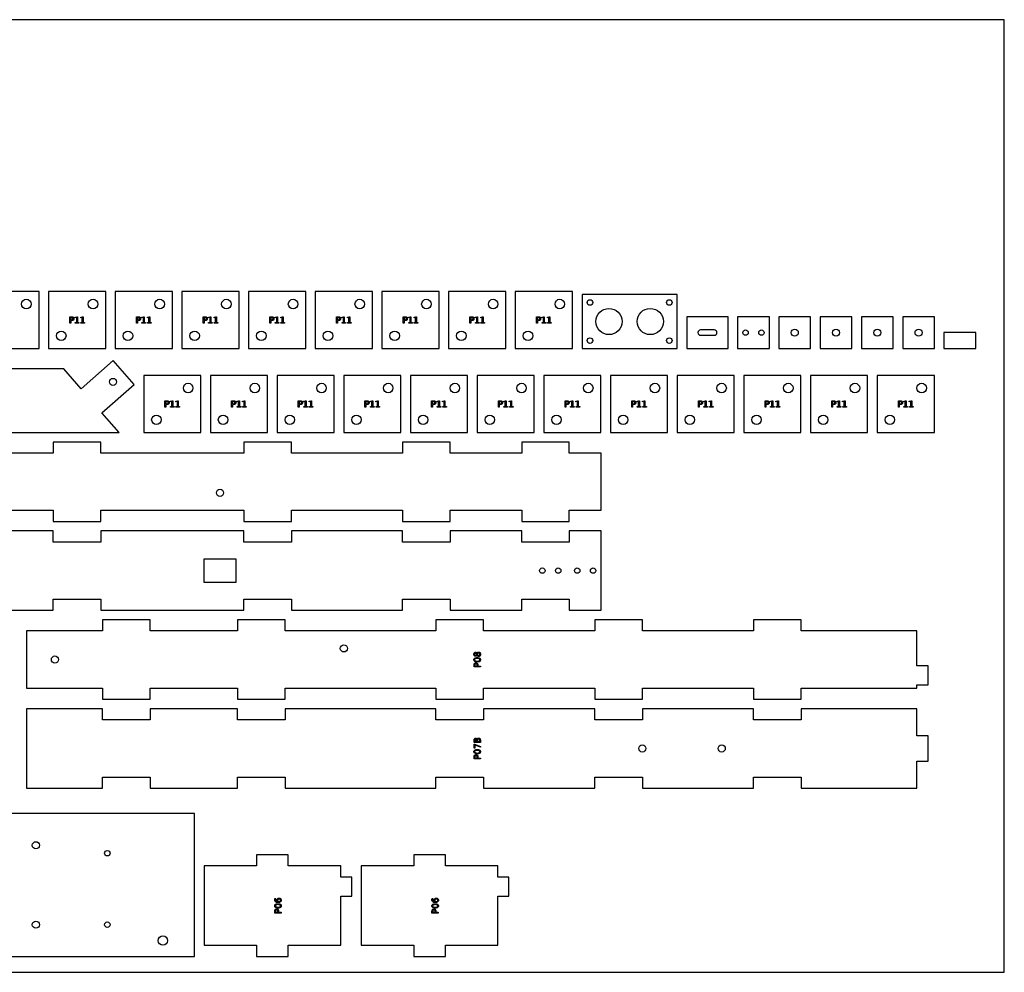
# Model space of a CAD drawing. Header units: millimetres. Extents: x 0 to 1200, y 0 to 600.
# Tile 3 of 3: x 580 to 1200, y 0 to 600. Entities that reach past the tile are written whole.
import ezdxf

# ---------------------------------------------------------------- set-up
doc = ezdxf.new("R2010")
doc.units = ezdxf.units.MM
for name, color, linetype in [('CUT', 1, 'Continuous'), ('LABELS', 3, 'Continuous'), ('SHEET', 8, 'Continuous')]:
    doc.layers.add(name, color=color, linetype=linetype)

msp = doc.modelspace()

# ---------------------------------------------------------------- linework, layer by layer
at = {"layer": 'CUT'}
for points in [[(556, 392.9), (592, 392.9), (592, 428.9), (556, 428.9)], [(598, 392.9), (634, 392.9), (634, 428.9), (598, 428.9)], [(640, 392.9), (676, 392.9), (676, 428.9), (640, 428.9)], [(682, 392.9), (718, 392.9), (718, 428.9), (682, 428.9)], [(724, 392.9), (760, 392.9), (760, 428.9), (724, 428.9)], [(766, 392.9), (802, 392.9), (802, 428.9), (766, 428.9)], [(808, 392.9), (844, 392.9), (844, 428.9), (808, 428.9)], [(850, 392.9), (886, 392.9), (886, 428.9), (850, 428.9)], [(892, 392.9), (928, 392.9), (928, 428.9), (892, 428.9)], [(934, 392.9), (994, 392.9), (994, 426.9), (934, 426.9)], [(1026, 392.9), (1026, 412.9), (1000, 412.9), (1000, 392.9)], [(1032, 392.9), (1052, 392.9), (1052, 412.9), (1032, 412.9)], [(1058, 392.9), (1078, 392.9), (1078, 412.9), (1058, 412.9)], [(1084, 392.9), (1104, 392.9), (1104, 412.9), (1084, 412.9)], [(1110, 392.9), (1130, 392.9), (1130, 412.9), (1110, 412.9)], [(1136, 392.9), (1156, 392.9), (1156, 412.9), (1136, 412.9)], [(1162, 392.9), (1182, 392.9), (1182, 402.9), (1162, 402.9)], [(336.41, 340), (642.52, 340), (631.61, 352.47), (651.93, 370.25), (638.76, 385.31), (618.44, 367.53), (607.52, 380), (382.13, 380), (366.79, 366.59), (349.02, 386.9), (333.96, 373.73), (351.74, 353.41)], [(657.93, 340), (693.93, 340), (693.93, 376), (657.93, 376)], [(699.93, 340), (735.93, 340), (735.93, 376), (699.93, 376)], [(741.93, 340), (777.93, 340), (777.93, 376), (741.93, 376)], [(783.93, 340), (819.93, 340), (819.93, 376), (783.93, 376)], [(825.93, 340), (861.93, 340), (861.93, 376), (825.93, 376)], [(867.93, 340), (903.93, 340), (903.93, 376), (867.93, 376)], [(909.93, 340), (945.93, 340), (945.93, 376), (909.93, 376)], [(951.93, 340), (987.93, 340), (987.93, 376), (951.93, 376)], [(993.93, 340), (1029.93, 340), (1029.93, 376), (993.93, 376)], [(1035.93, 340), (1071.93, 340), (1071.93, 376), (1035.93, 376)], [(1077.93, 340), (1113.93, 340), (1113.93, 376), (1077.93, 376)], [(1119.93, 340), (1155.93, 340), (1155.93, 376), (1119.93, 376)], [(695.8, 245.8), (716.2, 245.8), (716.2, 260.2), (695.8, 260.2)], [(1145, 179), (1145, 181), (1152, 181), (1152, 193), (1145, 193), (1145, 215), (1072, 215), (1072, 222), (1042, 222), (1042, 215), (972, 215), (972, 222), (942, 222), (942, 215), (872, 215), (872, 222), (842, 222), (842, 215), (747, 215), (747, 222), (717, 222), (717, 215), (662, 215), (662, 222), (632, 222), (632, 215), (584, 215), (584, 179), (632, 179), (632, 172), (662, 172), (662, 179), (717, 179), (717, 172), (747, 172), (747, 179), (842, 179), (842, 172), (872, 172), (872, 179), (942, 179), (942, 172), (972, 172), (972, 179), (1042, 179), (1042, 172), (1072, 172), (1072, 179)], [(1145, 116), (1145, 133), (1152, 133), (1152, 149), (1145, 149), (1145, 166), (1072, 166), (1072, 159), (1042, 159), (1042, 166), (972, 166), (972, 159), (942, 159), (942, 166), (872, 166), (872, 159), (842, 159), (842, 166), (747, 166), (747, 159), (717, 159), (717, 166), (662, 166), (662, 159), (632, 159), (632, 166), (584, 166), (584, 116), (632, 116), (632, 123), (662, 123), (662, 116), (717, 116), (717, 123), (747, 123), (747, 116), (842, 116), (842, 123), (872, 123), (872, 116), (942, 116), (942, 123), (972, 123), (972, 116), (1042, 116), (1042, 123), (1072, 123), (1072, 116)], [(490, 10), (690, 10), (690, 100), (490, 100)], [(782, 17), (782, 48), (789, 48), (789, 60), (782, 60), (782, 67), (749, 67), (749, 74), (729, 74), (729, 67), (696, 67), (696, 17), (729, 17), (729, 10), (749, 10), (749, 17)], [(881, 17), (881, 48), (888, 48), (888, 60), (881, 60), (881, 67), (848, 67), (848, 74), (828, 74), (828, 67), (795, 67), (795, 17), (828, 17), (828, 10), (848, 10), (848, 17)]]:
    msp.add_lwpolyline(points, close=True, dxfattribs=at)
msp.add_lwpolyline([(1017.3, 401.2, 1), (1017.3, 404.6), (1008.7, 404.6, 1), (1008.7, 401.2)], format="xyb", close=True, dxfattribs=at)
for points in [[(541, 291), (601, 291), (601, 284), (631, 284), (631, 291), (721, 291), (721, 284), (751, 284), (751, 291), (821, 291), (821, 284), (851, 284), (851, 291), (896, 291), (896, 284), (926, 284), (926, 291), (946, 291), (946, 327), (926, 327), (926, 334), (896, 334), (896, 327), (851, 327), (851, 334), (821, 334), (821, 327), (751, 327), (751, 334), (721, 334), (721, 327), (631, 327), (631, 334), (601, 334), (601, 327), (541, 327)], [(541, 228), (601, 228), (601, 235), (631, 235), (631, 228), (721, 228), (721, 235), (751, 235), (751, 228), (821, 228), (821, 235), (851, 235), (851, 228), (896, 228), (896, 235), (926, 235), (926, 228), (946, 228), (946, 278), (926, 278), (926, 271), (896, 271), (896, 278), (851, 278), (851, 271), (821, 271), (821, 278), (751, 278), (751, 271), (721, 271), (721, 278), (631, 278), (631, 271), (601, 271), (601, 278), (541, 278)]]:
    msp.add_lwpolyline(points, dxfattribs=at)
for centre, radius in [((584, 420.9), 3), ((626, 420.9), 3), ((668, 420.9), 3), ((710, 420.9), 3), ((752, 420.9), 3), ((794, 420.9), 3), ((836, 420.9), 3), ((878, 420.9), 3), ((920, 420.9), 3), ((939, 421.9), 1.75), ((989, 421.9), 1.75), ((951, 409.9), 8.25), ((977, 409.9), 8.25), ((606, 400.9), 3), ((648, 400.9), 3), ((690, 400.9), 3), ((732, 400.9), 3), ((774, 400.9), 3), ((816, 400.9), 3), ((858, 400.9), 3), ((900, 400.9), 3), ((1037, 402.9), 1.7), ((1047, 402.9), 1.7), ((1068, 402.9), 2.25), ((1094, 402.9), 2.25), ((1120, 402.9), 2.25), ((1146, 402.9), 2.25), ((939, 397.9), 1.75), ((989, 397.9), 1.75), ((638.57, 371.85), 2.25), ((685.93, 368), 3), ((727.93, 368), 3), ((769.93, 368), 3), ((811.93, 368), 3), ((853.93, 368), 3), ((895.93, 368), 3), ((937.93, 368), 3), ((979.93, 368), 3), ((1021.93, 368), 3), ((1063.93, 368), 3), ((1105.93, 368), 3), ((1147.93, 368), 3), ((665.93, 348), 3), ((707.93, 348), 3), ((749.93, 348), 3), ((791.93, 348), 3), ((833.93, 348), 3), ((875.93, 348), 3), ((917.93, 348), 3), ((959.93, 348), 3), ((1001.93, 348), 3), ((1043.93, 348), 3), ((1085.93, 348), 3), ((1127.93, 348), 3), ((706, 302), 2.25), ((909, 253), 1.7), ((919, 253), 1.7), ((931, 253), 1.7), ((941, 253), 1.7), ((784, 204), 2.25), ((602, 197), 2.25), ((972, 141), 2.25), ((1022, 141), 2.25), ((590, 80), 2.25), ((635, 75), 1.7), ((590, 30), 2.25), ((635, 30), 1.7), ((670, 20), 3)]:
    msp.add_circle(centre, radius, dxfattribs=at)
at = {"layer": 'LABELS'}
for points in [[(611.38, 412.9), (612.6, 412.9), (612.91, 412.89), (613.19, 412.83), (613.42, 412.73), (613.62, 412.6), (613.77, 412.43), (613.87, 412.23), (613.94, 411.99), (613.96, 411.71), (613.94, 411.43), (613.87, 411.19), (613.77, 410.98), (613.62, 410.81), (613.42, 410.68), (613.19, 410.59), (612.91, 410.53), (612.6, 410.51), (611.92, 410.51), (611.92, 408.9), (611.38, 408.9), (611.38, 412.9)], [(611.92, 412.46), (611.92, 410.96), (612.6, 410.96), (612.78, 410.97), (612.93, 411.01), (613.07, 411.07), (613.18, 411.15), (613.27, 411.26), (613.34, 411.39), (613.38, 411.54), (613.39, 411.71), (613.38, 411.88), (613.34, 412.03), (613.27, 412.16), (613.18, 412.26), (613.07, 412.35), (612.93, 412.41), (612.78, 412.45), (612.6, 412.46), (611.92, 412.46)], [(614.83, 409.36), (615.71, 409.36), (615.71, 412.41), (614.75, 412.22), (614.75, 412.71), (615.71, 412.9), (616.25, 412.9), (616.25, 409.36), (617.13, 409.36), (617.13, 408.9), (614.83, 408.9), (614.83, 409.36)], [(618.32, 409.36), (619.2, 409.36), (619.2, 412.41), (618.24, 412.22), (618.24, 412.71), (619.2, 412.9), (619.74, 412.9), (619.74, 409.36), (620.62, 409.36), (620.62, 408.9), (618.32, 408.9), (618.32, 409.36)], [(653.38, 412.9), (654.6, 412.9), (654.91, 412.89), (655.19, 412.83), (655.42, 412.73), (655.62, 412.6), (655.77, 412.43), (655.87, 412.23), (655.94, 411.99), (655.96, 411.71), (655.94, 411.43), (655.87, 411.19), (655.77, 410.98), (655.62, 410.81), (655.42, 410.68), (655.19, 410.59), (654.91, 410.53), (654.6, 410.51), (653.92, 410.51), (653.92, 408.9), (653.38, 408.9), (653.38, 412.9)], [(653.92, 412.46), (653.92, 410.96), (654.6, 410.96), (654.78, 410.97), (654.93, 411.01), (655.07, 411.07), (655.18, 411.15), (655.27, 411.26), (655.34, 411.39), (655.38, 411.54), (655.39, 411.71), (655.38, 411.88), (655.34, 412.03), (655.27, 412.16), (655.18, 412.26), (655.07, 412.35), (654.93, 412.41), (654.78, 412.45), (654.6, 412.46), (653.92, 412.46)], [(656.83, 409.36), (657.71, 409.36), (657.71, 412.41), (656.75, 412.22), (656.75, 412.71), (657.71, 412.9), (658.25, 412.9), (658.25, 409.36), (659.13, 409.36), (659.13, 408.9), (656.83, 408.9), (656.83, 409.36)], [(660.32, 409.36), (661.2, 409.36), (661.2, 412.41), (660.24, 412.22), (660.24, 412.71), (661.2, 412.9), (661.74, 412.9), (661.74, 409.36), (662.62, 409.36), (662.62, 408.9), (660.32, 408.9), (660.32, 409.36)], [(695.38, 412.9), (696.6, 412.9), (696.91, 412.89), (697.19, 412.83), (697.42, 412.73), (697.62, 412.6), (697.77, 412.43), (697.87, 412.23), (697.94, 411.99), (697.96, 411.71), (697.94, 411.43), (697.87, 411.19), (697.77, 410.98), (697.62, 410.81), (697.42, 410.68), (697.19, 410.59), (696.91, 410.53), (696.6, 410.51), (695.92, 410.51), (695.92, 408.9), (695.38, 408.9), (695.38, 412.9)], [(695.92, 412.46), (695.92, 410.96), (696.6, 410.96), (696.78, 410.97), (696.93, 411.01), (697.07, 411.07), (697.18, 411.15), (697.27, 411.26), (697.34, 411.39), (697.38, 411.54), (697.39, 411.71), (697.38, 411.88), (697.34, 412.03), (697.27, 412.16), (697.18, 412.26), (697.07, 412.35), (696.93, 412.41), (696.78, 412.45), (696.6, 412.46), (695.92, 412.46)], [(698.83, 409.36), (699.71, 409.36), (699.71, 412.41), (698.75, 412.22), (698.75, 412.71), (699.71, 412.9), (700.25, 412.9), (700.25, 409.36), (701.13, 409.36), (701.13, 408.9), (698.83, 408.9), (698.83, 409.36)], [(702.32, 409.36), (703.2, 409.36), (703.2, 412.41), (702.24, 412.22), (702.24, 412.71), (703.2, 412.9), (703.74, 412.9), (703.74, 409.36), (704.62, 409.36), (704.62, 408.9), (702.32, 408.9), (702.32, 409.36)], [(737.38, 412.9), (738.6, 412.9), (738.91, 412.89), (739.19, 412.83), (739.42, 412.73), (739.62, 412.6), (739.77, 412.43), (739.87, 412.23), (739.94, 411.99), (739.96, 411.71), (739.94, 411.43), (739.87, 411.19), (739.77, 410.98), (739.62, 410.81), (739.42, 410.68), (739.19, 410.59), (738.91, 410.53), (738.6, 410.51), (737.92, 410.51), (737.92, 408.9), (737.38, 408.9), (737.38, 412.9)], [(737.92, 412.46), (737.92, 410.96), (738.6, 410.96), (738.78, 410.97), (738.93, 411.01), (739.07, 411.07), (739.18, 411.15), (739.27, 411.26), (739.34, 411.39), (739.38, 411.54), (739.39, 411.71), (739.38, 411.88), (739.34, 412.03), (739.27, 412.16), (739.18, 412.26), (739.07, 412.35), (738.93, 412.41), (738.78, 412.45), (738.6, 412.46), (737.92, 412.46)], [(740.83, 409.36), (741.71, 409.36), (741.71, 412.41), (740.75, 412.22), (740.75, 412.71), (741.71, 412.9), (742.25, 412.9), (742.25, 409.36), (743.13, 409.36), (743.13, 408.9), (740.83, 408.9), (740.83, 409.36)], [(744.32, 409.36), (745.2, 409.36), (745.2, 412.41), (744.24, 412.22), (744.24, 412.71), (745.2, 412.9), (745.74, 412.9), (745.74, 409.36), (746.62, 409.36), (746.62, 408.9), (744.32, 408.9), (744.32, 409.36)], [(779.38, 412.9), (780.6, 412.9), (780.91, 412.89), (781.19, 412.83), (781.42, 412.73), (781.62, 412.6), (781.77, 412.43), (781.87, 412.23), (781.94, 411.99), (781.96, 411.71), (781.94, 411.43), (781.87, 411.19), (781.77, 410.98), (781.62, 410.81), (781.42, 410.68), (781.19, 410.59), (780.91, 410.53), (780.6, 410.51), (779.92, 410.51), (779.92, 408.9), (779.38, 408.9), (779.38, 412.9)], [(779.92, 412.46), (779.92, 410.96), (780.6, 410.96), (780.78, 410.97), (780.93, 411.01), (781.07, 411.07), (781.18, 411.15), (781.27, 411.26), (781.34, 411.39), (781.38, 411.54), (781.39, 411.71), (781.38, 411.88), (781.34, 412.03), (781.27, 412.16), (781.18, 412.26), (781.07, 412.35), (780.93, 412.41), (780.78, 412.45), (780.6, 412.46), (779.92, 412.46)], [(782.83, 409.36), (783.71, 409.36), (783.71, 412.41), (782.75, 412.22), (782.75, 412.71), (783.71, 412.9), (784.25, 412.9), (784.25, 409.36), (785.13, 409.36), (785.13, 408.9), (782.83, 408.9), (782.83, 409.36)], [(786.32, 409.36), (787.2, 409.36), (787.2, 412.41), (786.24, 412.22), (786.24, 412.71), (787.2, 412.9), (787.74, 412.9), (787.74, 409.36), (788.62, 409.36), (788.62, 408.9), (786.32, 408.9), (786.32, 409.36)], [(821.38, 412.9), (822.6, 412.9), (822.91, 412.89), (823.19, 412.83), (823.42, 412.73), (823.62, 412.6), (823.77, 412.43), (823.87, 412.23), (823.94, 411.99), (823.96, 411.71), (823.94, 411.43), (823.87, 411.19), (823.77, 410.98), (823.62, 410.81), (823.42, 410.68), (823.19, 410.59), (822.91, 410.53), (822.6, 410.51), (821.92, 410.51), (821.92, 408.9), (821.38, 408.9), (821.38, 412.9)], [(821.92, 412.46), (821.92, 410.96), (822.6, 410.96), (822.78, 410.97), (822.93, 411.01), (823.07, 411.07), (823.18, 411.15), (823.27, 411.26), (823.34, 411.39), (823.38, 411.54), (823.39, 411.71), (823.38, 411.88), (823.34, 412.03), (823.27, 412.16), (823.18, 412.26), (823.07, 412.35), (822.93, 412.41), (822.78, 412.45), (822.6, 412.46), (821.92, 412.46)], [(824.83, 409.36), (825.71, 409.36), (825.71, 412.41), (824.75, 412.22), (824.75, 412.71), (825.71, 412.9), (826.25, 412.9), (826.25, 409.36), (827.13, 409.36), (827.13, 408.9), (824.83, 408.9), (824.83, 409.36)], [(828.32, 409.36), (829.2, 409.36), (829.2, 412.41), (828.24, 412.22), (828.24, 412.71), (829.2, 412.9), (829.74, 412.9), (829.74, 409.36), (830.62, 409.36), (830.62, 408.9), (828.32, 408.9), (828.32, 409.36)], [(863.38, 412.9), (864.6, 412.9), (864.91, 412.89), (865.19, 412.83), (865.42, 412.73), (865.62, 412.6), (865.77, 412.43), (865.87, 412.23), (865.94, 411.99), (865.96, 411.71), (865.94, 411.43), (865.87, 411.19), (865.77, 410.98), (865.62, 410.81), (865.42, 410.68), (865.19, 410.59), (864.91, 410.53), (864.6, 410.51), (863.92, 410.51), (863.92, 408.9), (863.38, 408.9), (863.38, 412.9)], [(863.92, 412.46), (863.92, 410.96), (864.6, 410.96), (864.78, 410.97), (864.93, 411.01), (865.07, 411.07), (865.18, 411.15), (865.27, 411.26), (865.34, 411.39), (865.38, 411.54), (865.39, 411.71), (865.38, 411.88), (865.34, 412.03), (865.27, 412.16), (865.18, 412.26), (865.07, 412.35), (864.93, 412.41), (864.78, 412.45), (864.6, 412.46), (863.92, 412.46)], [(866.83, 409.36), (867.71, 409.36), (867.71, 412.41), (866.75, 412.22), (866.75, 412.71), (867.71, 412.9), (868.25, 412.9), (868.25, 409.36), (869.13, 409.36), (869.13, 408.9), (866.83, 408.9), (866.83, 409.36)], [(870.32, 409.36), (871.2, 409.36), (871.2, 412.41), (870.24, 412.22), (870.24, 412.71), (871.2, 412.9), (871.74, 412.9), (871.74, 409.36), (872.62, 409.36), (872.62, 408.9), (870.32, 408.9), (870.32, 409.36)], [(905.38, 412.9), (906.6, 412.9), (906.91, 412.89), (907.19, 412.83), (907.42, 412.73), (907.62, 412.6), (907.77, 412.43), (907.87, 412.23), (907.94, 411.99), (907.96, 411.71), (907.94, 411.43), (907.87, 411.19), (907.77, 410.98), (907.62, 410.81), (907.42, 410.68), (907.19, 410.59), (906.91, 410.53), (906.6, 410.51), (905.92, 410.51), (905.92, 408.9), (905.38, 408.9), (905.38, 412.9)], [(905.92, 412.46), (905.92, 410.96), (906.6, 410.96), (906.78, 410.97), (906.93, 411.01), (907.07, 411.07), (907.18, 411.15), (907.27, 411.26), (907.34, 411.39), (907.38, 411.54), (907.39, 411.71), (907.38, 411.88), (907.34, 412.03), (907.27, 412.16), (907.18, 412.26), (907.07, 412.35), (906.93, 412.41), (906.78, 412.45), (906.6, 412.46), (905.92, 412.46)], [(908.83, 409.36), (909.71, 409.36), (909.71, 412.41), (908.75, 412.22), (908.75, 412.71), (909.71, 412.9), (910.25, 412.9), (910.25, 409.36), (911.13, 409.36), (911.13, 408.9), (908.83, 408.9), (908.83, 409.36)], [(912.32, 409.36), (913.2, 409.36), (913.2, 412.41), (912.24, 412.22), (912.24, 412.71), (913.2, 412.9), (913.74, 412.9), (913.74, 409.36), (914.62, 409.36), (914.62, 408.9), (912.32, 408.9), (912.32, 409.36)], [(671.3, 360), (672.53, 360), (672.84, 359.98), (673.12, 359.92), (673.35, 359.83), (673.54, 359.7), (673.69, 359.53), (673.8, 359.32), (673.87, 359.08), (673.89, 358.81), (673.87, 358.53), (673.8, 358.29), (673.69, 358.08), (673.54, 357.91), (673.35, 357.78), (673.12, 357.68), (672.84, 357.63), (672.53, 357.61), (671.85, 357.61), (671.85, 356), (671.3, 356), (671.3, 360)], [(674.76, 356.46), (675.64, 356.46), (675.64, 359.51), (674.68, 359.31), (674.68, 359.81), (675.63, 360), (676.18, 360), (676.18, 356.46), (677.06, 356.46), (677.06, 356), (674.76, 356), (674.76, 356.46)], [(678.25, 356.46), (679.13, 356.46), (679.13, 359.51), (678.17, 359.31), (678.17, 359.81), (679.12, 360), (679.67, 360), (679.67, 356.46), (680.55, 356.46), (680.55, 356), (678.25, 356), (678.25, 356.46)], [(713.3, 360), (714.53, 360), (714.84, 359.98), (715.12, 359.92), (715.35, 359.83), (715.54, 359.7), (715.69, 359.53), (715.8, 359.32), (715.87, 359.08), (715.89, 358.81), (715.87, 358.53), (715.8, 358.29), (715.69, 358.08), (715.54, 357.91), (715.35, 357.78), (715.12, 357.68), (714.84, 357.63), (714.53, 357.61), (713.85, 357.61), (713.85, 356), (713.3, 356), (713.3, 360)], [(716.76, 356.46), (717.64, 356.46), (717.64, 359.51), (716.68, 359.31), (716.68, 359.81), (717.63, 360), (718.18, 360), (718.18, 356.46), (719.06, 356.46), (719.06, 356), (716.76, 356), (716.76, 356.46)], [(720.25, 356.46), (721.13, 356.46), (721.13, 359.51), (720.17, 359.31), (720.17, 359.81), (721.12, 360), (721.67, 360), (721.67, 356.46), (722.55, 356.46), (722.55, 356), (720.25, 356), (720.25, 356.46)], [(755.3, 360), (756.53, 360), (756.84, 359.98), (757.12, 359.92), (757.35, 359.83), (757.54, 359.7), (757.69, 359.53), (757.8, 359.32), (757.87, 359.08), (757.89, 358.81), (757.87, 358.53), (757.8, 358.29), (757.69, 358.08), (757.54, 357.91), (757.35, 357.78), (757.12, 357.68), (756.84, 357.63), (756.53, 357.61), (755.85, 357.61), (755.85, 356), (755.3, 356), (755.3, 360)], [(758.76, 356.46), (759.64, 356.46), (759.64, 359.51), (758.68, 359.31), (758.68, 359.81), (759.63, 360), (760.18, 360), (760.18, 356.46), (761.06, 356.46), (761.06, 356), (758.76, 356), (758.76, 356.46)], [(762.25, 356.46), (763.13, 356.46), (763.13, 359.51), (762.17, 359.31), (762.17, 359.81), (763.12, 360), (763.67, 360), (763.67, 356.46), (764.55, 356.46), (764.55, 356), (762.25, 356), (762.25, 356.46)], [(797.3, 360), (798.53, 360), (798.84, 359.98), (799.12, 359.92), (799.35, 359.83), (799.54, 359.7), (799.69, 359.53), (799.8, 359.32), (799.87, 359.08), (799.89, 358.81), (799.87, 358.53), (799.8, 358.29), (799.69, 358.08), (799.54, 357.91), (799.35, 357.78), (799.12, 357.68), (798.84, 357.63), (798.53, 357.61), (797.85, 357.61), (797.85, 356), (797.3, 356), (797.3, 360)], [(800.76, 356.46), (801.64, 356.46), (801.64, 359.51), (800.68, 359.31), (800.68, 359.81), (801.63, 360), (802.18, 360), (802.18, 356.46), (803.06, 356.46), (803.06, 356), (800.76, 356), (800.76, 356.46)], [(804.25, 356.46), (805.13, 356.46), (805.13, 359.51), (804.17, 359.31), (804.17, 359.81), (805.12, 360), (805.67, 360), (805.67, 356.46), (806.55, 356.46), (806.55, 356), (804.25, 356), (804.25, 356.46)], [(839.3, 360), (840.53, 360), (840.84, 359.98), (841.12, 359.92), (841.35, 359.83), (841.54, 359.7), (841.69, 359.53), (841.8, 359.32), (841.87, 359.08), (841.89, 358.81), (841.87, 358.53), (841.8, 358.29), (841.69, 358.08), (841.54, 357.91), (841.35, 357.78), (841.12, 357.68), (840.84, 357.63), (840.53, 357.61), (839.85, 357.61), (839.85, 356), (839.3, 356), (839.3, 360)], [(842.76, 356.46), (843.64, 356.46), (843.64, 359.51), (842.68, 359.31), (842.68, 359.81), (843.63, 360), (844.18, 360), (844.18, 356.46), (845.06, 356.46), (845.06, 356), (842.76, 356), (842.76, 356.46)], [(846.25, 356.46), (847.13, 356.46), (847.13, 359.51), (846.17, 359.31), (846.17, 359.81), (847.12, 360), (847.67, 360), (847.67, 356.46), (848.55, 356.46), (848.55, 356), (846.25, 356), (846.25, 356.46)], [(881.3, 360), (882.53, 360), (882.84, 359.98), (883.12, 359.92), (883.35, 359.83), (883.54, 359.7), (883.69, 359.53), (883.8, 359.32), (883.87, 359.08), (883.89, 358.81), (883.87, 358.53), (883.8, 358.29), (883.69, 358.08), (883.54, 357.91), (883.35, 357.78), (883.12, 357.68), (882.84, 357.63), (882.53, 357.61), (881.85, 357.61), (881.85, 356), (881.3, 356), (881.3, 360)], [(884.76, 356.46), (885.64, 356.46), (885.64, 359.51), (884.68, 359.31), (884.68, 359.81), (885.63, 360), (886.18, 360), (886.18, 356.46), (887.06, 356.46), (887.06, 356), (884.76, 356), (884.76, 356.46)], [(888.25, 356.46), (889.13, 356.46), (889.13, 359.51), (888.17, 359.31), (888.17, 359.81), (889.12, 360), (889.67, 360), (889.67, 356.46), (890.55, 356.46), (890.55, 356), (888.25, 356), (888.25, 356.46)], [(923.3, 360), (924.53, 360), (924.84, 359.98), (925.12, 359.92), (925.35, 359.83), (925.54, 359.7), (925.69, 359.53), (925.8, 359.32), (925.87, 359.08), (925.89, 358.81), (925.87, 358.53), (925.8, 358.29), (925.69, 358.08), (925.54, 357.91), (925.35, 357.78), (925.12, 357.68), (924.84, 357.63), (924.53, 357.61), (923.85, 357.61), (923.85, 356), (923.3, 356), (923.3, 360)], [(926.76, 356.46), (927.64, 356.46), (927.64, 359.51), (926.68, 359.31), (926.68, 359.81), (927.63, 360), (928.18, 360), (928.18, 356.46), (929.06, 356.46), (929.06, 356), (926.76, 356), (926.76, 356.46)], [(930.25, 356.46), (931.13, 356.46), (931.13, 359.51), (930.17, 359.31), (930.17, 359.81), (931.12, 360), (931.67, 360), (931.67, 356.46), (932.55, 356.46), (932.55, 356), (930.25, 356), (930.25, 356.46)], [(965.3, 360), (966.53, 360), (966.84, 359.98), (967.12, 359.92), (967.35, 359.83), (967.54, 359.7), (967.69, 359.53), (967.8, 359.32), (967.87, 359.08), (967.89, 358.81), (967.87, 358.53), (967.8, 358.29), (967.69, 358.08), (967.54, 357.91), (967.35, 357.78), (967.12, 357.68), (966.84, 357.63), (966.53, 357.61), (965.85, 357.61), (965.85, 356), (965.3, 356), (965.3, 360)], [(968.76, 356.46), (969.64, 356.46), (969.64, 359.51), (968.68, 359.31), (968.68, 359.81), (969.63, 360), (970.18, 360), (970.18, 356.46), (971.06, 356.46), (971.06, 356), (968.76, 356), (968.76, 356.46)], [(972.25, 356.46), (973.13, 356.46), (973.13, 359.51), (972.17, 359.31), (972.17, 359.81), (973.12, 360), (973.67, 360), (973.67, 356.46), (974.55, 356.46), (974.55, 356), (972.25, 356), (972.25, 356.46)], [(1007.3, 360), (1008.53, 360), (1008.84, 359.98), (1009.12, 359.92), (1009.35, 359.83), (1009.54, 359.7), (1009.69, 359.53), (1009.8, 359.32), (1009.87, 359.08), (1009.89, 358.81), (1009.87, 358.53), (1009.8, 358.29), (1009.69, 358.08), (1009.54, 357.91), (1009.35, 357.78), (1009.12, 357.68), (1008.84, 357.63), (1008.53, 357.61), (1007.85, 357.61), (1007.85, 356), (1007.3, 356), (1007.3, 360)], [(1010.76, 356.46), (1011.64, 356.46), (1011.64, 359.51), (1010.68, 359.31), (1010.68, 359.81), (1011.63, 360), (1012.18, 360), (1012.18, 356.46), (1013.06, 356.46), (1013.06, 356), (1010.76, 356), (1010.76, 356.46)], [(1014.25, 356.46), (1015.13, 356.46), (1015.13, 359.51), (1014.17, 359.31), (1014.17, 359.81), (1015.12, 360), (1015.67, 360), (1015.67, 356.46), (1016.55, 356.46), (1016.55, 356), (1014.25, 356), (1014.25, 356.46)], [(1049.3, 360), (1050.53, 360), (1050.84, 359.98), (1051.12, 359.92), (1051.35, 359.83), (1051.54, 359.7), (1051.69, 359.53), (1051.8, 359.32), (1051.87, 359.08), (1051.89, 358.81), (1051.87, 358.53), (1051.8, 358.29), (1051.69, 358.08), (1051.54, 357.91), (1051.35, 357.78), (1051.12, 357.68), (1050.84, 357.63), (1050.53, 357.61), (1049.85, 357.61), (1049.85, 356), (1049.3, 356), (1049.3, 360)], [(1052.76, 356.46), (1053.64, 356.46), (1053.64, 359.51), (1052.68, 359.31), (1052.68, 359.81), (1053.63, 360), (1054.18, 360), (1054.18, 356.46), (1055.06, 356.46), (1055.06, 356), (1052.76, 356), (1052.76, 356.46)], [(1056.25, 356.46), (1057.13, 356.46), (1057.13, 359.51), (1056.17, 359.31), (1056.17, 359.81), (1057.12, 360), (1057.67, 360), (1057.67, 356.46), (1058.55, 356.46), (1058.55, 356), (1056.25, 356), (1056.25, 356.46)], [(1091.3, 360), (1092.53, 360), (1092.84, 359.98), (1093.12, 359.92), (1093.35, 359.83), (1093.54, 359.7), (1093.69, 359.53), (1093.8, 359.32), (1093.87, 359.08), (1093.89, 358.81), (1093.87, 358.53), (1093.8, 358.29), (1093.69, 358.08), (1093.54, 357.91), (1093.35, 357.78), (1093.12, 357.68), (1092.84, 357.63), (1092.53, 357.61), (1091.85, 357.61), (1091.85, 356), (1091.3, 356), (1091.3, 360)], [(1094.76, 356.46), (1095.64, 356.46), (1095.64, 359.51), (1094.68, 359.31), (1094.68, 359.81), (1095.63, 360), (1096.18, 360), (1096.18, 356.46), (1097.06, 356.46), (1097.06, 356), (1094.76, 356), (1094.76, 356.46)], [(1098.25, 356.46), (1099.13, 356.46), (1099.13, 359.51), (1098.17, 359.31), (1098.17, 359.81), (1099.12, 360), (1099.67, 360), (1099.67, 356.46), (1100.55, 356.46), (1100.55, 356), (1098.25, 356), (1098.25, 356.46)], [(1133.3, 360), (1134.53, 360), (1134.84, 359.98), (1135.12, 359.92), (1135.35, 359.83), (1135.54, 359.7), (1135.69, 359.53), (1135.8, 359.32), (1135.87, 359.08), (1135.89, 358.81), (1135.87, 358.53), (1135.8, 358.29), (1135.69, 358.08), (1135.54, 357.91), (1135.35, 357.78), (1135.12, 357.68), (1134.84, 357.63), (1134.53, 357.61), (1133.85, 357.61), (1133.85, 356), (1133.3, 356), (1133.3, 360)], [(1136.76, 356.46), (1137.64, 356.46), (1137.64, 359.51), (1136.68, 359.31), (1136.68, 359.81), (1137.63, 360), (1138.18, 360), (1138.18, 356.46), (1139.06, 356.46), (1139.06, 356), (1136.76, 356), (1136.76, 356.46)], [(1140.25, 356.46), (1141.13, 356.46), (1141.13, 359.51), (1140.17, 359.31), (1140.17, 359.81), (1141.12, 360), (1141.67, 360), (1141.67, 356.46), (1142.55, 356.46), (1142.55, 356), (1140.25, 356), (1140.25, 356.46)], [(671.85, 359.56), (671.85, 358.05), (672.53, 358.05), (672.7, 358.06), (672.86, 358.1), (673, 358.16), (673.11, 358.25), (673.2, 358.36), (673.26, 358.48), (673.3, 358.63), (673.32, 358.81), (673.3, 358.97), (673.26, 359.12), (673.2, 359.25), (673.11, 359.36), (673, 359.45), (672.86, 359.51), (672.7, 359.54), (672.53, 359.56), (671.85, 359.56)], [(713.85, 359.56), (713.85, 358.05), (714.53, 358.05), (714.7, 358.06), (714.86, 358.1), (715, 358.16), (715.11, 358.25), (715.2, 358.36), (715.26, 358.48), (715.3, 358.63), (715.32, 358.81), (715.3, 358.97), (715.26, 359.12), (715.2, 359.25), (715.11, 359.36), (715, 359.45), (714.86, 359.51), (714.7, 359.54), (714.53, 359.56), (713.85, 359.56)], [(755.85, 359.56), (755.85, 358.05), (756.53, 358.05), (756.7, 358.06), (756.86, 358.1), (757, 358.16), (757.11, 358.25), (757.2, 358.36), (757.26, 358.48), (757.3, 358.63), (757.32, 358.81), (757.3, 358.97), (757.26, 359.12), (757.2, 359.25), (757.11, 359.36), (757, 359.45), (756.86, 359.51), (756.7, 359.54), (756.53, 359.56), (755.85, 359.56)], [(797.85, 359.56), (797.85, 358.05), (798.53, 358.05), (798.7, 358.06), (798.86, 358.1), (799, 358.16), (799.11, 358.25), (799.2, 358.36), (799.26, 358.48), (799.3, 358.63), (799.32, 358.81), (799.3, 358.97), (799.26, 359.12), (799.2, 359.25), (799.11, 359.36), (799, 359.45), (798.86, 359.51), (798.7, 359.54), (798.53, 359.56), (797.85, 359.56)], [(839.85, 359.56), (839.85, 358.05), (840.53, 358.05), (840.7, 358.06), (840.86, 358.1), (841, 358.16), (841.11, 358.25), (841.2, 358.36), (841.26, 358.48), (841.3, 358.63), (841.32, 358.81), (841.3, 358.97), (841.26, 359.12), (841.2, 359.25), (841.11, 359.36), (841, 359.45), (840.86, 359.51), (840.7, 359.54), (840.53, 359.56), (839.85, 359.56)], [(881.85, 359.56), (881.85, 358.05), (882.53, 358.05), (882.7, 358.06), (882.86, 358.1), (883, 358.16), (883.11, 358.25), (883.2, 358.36), (883.26, 358.48), (883.3, 358.63), (883.32, 358.81), (883.3, 358.97), (883.26, 359.12), (883.2, 359.25), (883.11, 359.36), (883, 359.45), (882.86, 359.51), (882.7, 359.54), (882.53, 359.56), (881.85, 359.56)], [(923.85, 359.56), (923.85, 358.05), (924.53, 358.05), (924.7, 358.06), (924.86, 358.1), (925, 358.16), (925.11, 358.25), (925.2, 358.36), (925.26, 358.48), (925.3, 358.63), (925.32, 358.81), (925.3, 358.97), (925.26, 359.12), (925.2, 359.25), (925.11, 359.36), (925, 359.45), (924.86, 359.51), (924.7, 359.54), (924.53, 359.56), (923.85, 359.56)], [(965.85, 359.56), (965.85, 358.05), (966.53, 358.05), (966.7, 358.06), (966.86, 358.1), (967, 358.16), (967.11, 358.25), (967.2, 358.36), (967.26, 358.48), (967.3, 358.63), (967.32, 358.81), (967.3, 358.97), (967.26, 359.12), (967.2, 359.25), (967.11, 359.36), (967, 359.45), (966.86, 359.51), (966.7, 359.54), (966.53, 359.56), (965.85, 359.56)], [(1007.85, 359.56), (1007.85, 358.05), (1008.53, 358.05), (1008.7, 358.06), (1008.86, 358.1), (1009, 358.16), (1009.11, 358.25), (1009.2, 358.36), (1009.26, 358.48), (1009.3, 358.63), (1009.32, 358.81), (1009.3, 358.97), (1009.26, 359.12), (1009.2, 359.25), (1009.11, 359.36), (1009, 359.45), (1008.86, 359.51), (1008.7, 359.54), (1008.53, 359.56), (1007.85, 359.56)], [(1049.85, 359.56), (1049.85, 358.05), (1050.53, 358.05), (1050.7, 358.06), (1050.86, 358.1), (1051, 358.16), (1051.11, 358.25), (1051.2, 358.36), (1051.26, 358.48), (1051.3, 358.63), (1051.32, 358.81), (1051.3, 358.97), (1051.26, 359.12), (1051.2, 359.25), (1051.11, 359.36), (1051, 359.45), (1050.86, 359.51), (1050.7, 359.54), (1050.53, 359.56), (1049.85, 359.56)], [(1091.85, 359.56), (1091.85, 358.05), (1092.53, 358.05), (1092.7, 358.06), (1092.86, 358.1), (1093, 358.16), (1093.11, 358.25), (1093.2, 358.36), (1093.26, 358.48), (1093.3, 358.63), (1093.32, 358.81), (1093.3, 358.97), (1093.26, 359.12), (1093.2, 359.25), (1093.11, 359.36), (1093, 359.45), (1092.86, 359.51), (1092.7, 359.54), (1092.53, 359.56), (1091.85, 359.56)], [(1133.85, 359.56), (1133.85, 358.05), (1134.53, 358.05), (1134.7, 358.06), (1134.86, 358.1), (1135, 358.16), (1135.11, 358.25), (1135.2, 358.36), (1135.26, 358.48), (1135.3, 358.63), (1135.32, 358.81), (1135.3, 358.97), (1135.26, 359.12), (1135.2, 359.25), (1135.11, 359.36), (1135, 359.45), (1134.86, 359.51), (1134.7, 359.54), (1134.53, 359.56), (1133.85, 359.56)], [(867.87, 199.78), (867.82, 199.61), (867.75, 199.47), (867.66, 199.34), (867.55, 199.23), (867.42, 199.15), (867.28, 199.09), (867.13, 199.05), (866.96, 199.04), (866.74, 199.06), (866.54, 199.12), (866.36, 199.23), (866.21, 199.38), (866.08, 199.57), (866, 199.79), (865.95, 200.04), (865.93, 200.32), (865.95, 200.6), (866, 200.85), (866.08, 201.07), (866.21, 201.25), (866.36, 201.4), (866.54, 201.51), (866.74, 201.57), (866.96, 201.59), (867.13, 201.58), (867.28, 201.55), (867.42, 201.49), (867.55, 201.4), (867.66, 201.29), (867.75, 201.17), (867.82, 201.02), (867.87, 200.86), (867.93, 201.05), (868, 201.21), (868.1, 201.35), (868.23, 201.47), (868.37, 201.57), (868.52, 201.63), (868.69, 201.67), (868.87, 201.69), (869.15, 201.67), (869.39, 201.6), (869.59, 201.49), (869.77, 201.33), (869.9, 201.14), (870, 200.9), (870.06, 200.63), (870.08, 200.32), (870.06, 200.01), (870, 199.73), (869.9, 199.5), (869.77, 199.3), (869.59, 199.14), (869.39, 199.03), (869.15, 198.97), (868.87, 198.95), (868.69, 198.96), (868.52, 199), (868.37, 199.07), (868.23, 199.16), (868.1, 199.29), (868, 199.43), (867.93, 199.59), (867.87, 199.78)], [(867.02, 199.58), (867.16, 199.59), (867.29, 199.63), (867.4, 199.69), (867.5, 199.77), (867.58, 199.88), (867.63, 200.01), (867.66, 200.15), (867.67, 200.32), (867.66, 200.48), (867.63, 200.63), (867.58, 200.75), (867.5, 200.86), (867.4, 200.95), (867.29, 201.01), (867.16, 201.05), (867.02, 201.06), (866.87, 201.05), (866.74, 201.01), (866.63, 200.95), (866.53, 200.86), (866.45, 200.75), (866.4, 200.63), (866.37, 200.48), (866.36, 200.32), (866.37, 200.15), (866.4, 200.01), (866.45, 199.88), (866.53, 199.77), (866.63, 199.69), (866.74, 199.63), (866.87, 199.59), (867.02, 199.58)], [(868.1, 200.32), (868.11, 200.13), (868.15, 199.97), (868.22, 199.83), (868.31, 199.71), (868.42, 199.61), (868.55, 199.54), (868.7, 199.5), (868.87, 199.49), (869.05, 199.5), (869.2, 199.54), (869.33, 199.61), (869.44, 199.71), (869.53, 199.83), (869.6, 199.97), (869.64, 200.13), (869.65, 200.32), (869.64, 200.5), (869.6, 200.66), (869.53, 200.8), (869.44, 200.92), (869.33, 201.02), (869.2, 201.09), (869.04, 201.13), (868.87, 201.15), (868.7, 201.13), (868.55, 201.09), (868.42, 201.02), (868.31, 200.93), (868.22, 200.81), (868.15, 200.66), (868.11, 200.5), (868.1, 200.32)], [(865.93, 196.83), (865.96, 197.14), (866.06, 197.42), (866.23, 197.66), (866.46, 197.85), (866.76, 198.01), (867.11, 198.12), (867.53, 198.19), (868, 198.21), (868.48, 198.19), (868.89, 198.12), (869.25, 198.01), (869.55, 197.85), (869.78, 197.66), (869.94, 197.42), (870.04, 197.14), (870.08, 196.83), (870.04, 196.51), (869.94, 196.23), (869.78, 196), (869.55, 195.8), (869.25, 195.64), (868.89, 195.53), (868.48, 195.47), (868, 195.44), (867.53, 195.47), (867.11, 195.53), (866.76, 195.64), (866.46, 195.8), (866.23, 196), (866.06, 196.23), (865.96, 196.51), (865.93, 196.83)], [(866, 192.31), (866, 193.53), (866.02, 193.85), (866.08, 194.12), (866.17, 194.36), (866.3, 194.55), (866.47, 194.7), (866.68, 194.81), (866.92, 194.87), (867.19, 194.89), (867.47, 194.87), (867.71, 194.81), (867.92, 194.7), (868.09, 194.55), (868.22, 194.36), (868.32, 194.12), (868.37, 193.85), (868.39, 193.53), (868.39, 192.85), (870, 192.85), (870, 192.31), (866, 192.31)], [(866.36, 196.83), (866.38, 196.63), (866.46, 196.46), (866.59, 196.32), (866.77, 196.2), (867, 196.11), (867.28, 196.04), (867.62, 196), (868, 195.99), (868.39, 196), (868.72, 196.04), (869.01, 196.11), (869.24, 196.2), (869.42, 196.32), (869.55, 196.46), (869.62, 196.63), (869.65, 196.83), (869.62, 197.02), (869.55, 197.19), (869.42, 197.34), (869.24, 197.46), (869.01, 197.55), (868.72, 197.61), (868.39, 197.65), (868, 197.67), (867.62, 197.65), (867.28, 197.61), (867, 197.55), (866.77, 197.46), (866.59, 197.34), (866.46, 197.19), (866.38, 197.02), (866.36, 196.83)], [(866.44, 192.85), (867.95, 192.85), (867.95, 193.53), (867.94, 193.71), (867.9, 193.87), (867.84, 194), (867.75, 194.12), (867.64, 194.21), (867.52, 194.27), (867.37, 194.31), (867.19, 194.32), (867.03, 194.31), (866.88, 194.27), (866.75, 194.21), (866.64, 194.12), (866.55, 194), (866.49, 193.87), (866.46, 193.71), (866.44, 193.53), (866.44, 192.85)], [(866, 144.73), (866, 146.11), (866.02, 146.4), (866.06, 146.66), (866.14, 146.88), (866.26, 147.06), (866.4, 147.21), (866.57, 147.31), (866.77, 147.38), (866.99, 147.4), (867.16, 147.39), (867.32, 147.35), (867.45, 147.3), (867.57, 147.23), (867.67, 147.13), (867.75, 147.01), (867.81, 146.88), (867.84, 146.72), (867.9, 146.91), (867.98, 147.08), (868.08, 147.22), (868.2, 147.34), (868.35, 147.44), (868.51, 147.51), (868.68, 147.55), (868.88, 147.56), (869.13, 147.54), (869.35, 147.47), (869.55, 147.36), (869.71, 147.2), (869.84, 147), (869.93, 146.76), (869.98, 146.48), (870, 146.16), (870, 144.73), (866, 144.73)], [(866, 141.15), (866, 143.72), (866.23, 143.72), (870, 142.27), (870, 141.7), (866.46, 143.07), (866.46, 141.15), (866, 141.15)], [(866.44, 145.27), (867.65, 145.27), (867.65, 146.07), (867.64, 146.25), (867.61, 146.41), (867.57, 146.55), (867.5, 146.66), (867.42, 146.74), (867.31, 146.81), (867.19, 146.84), (867.05, 146.85), (866.91, 146.84), (866.78, 146.81), (866.68, 146.74), (866.59, 146.66), (866.53, 146.55), (866.48, 146.41), (866.45, 146.25), (866.44, 146.07), (866.44, 145.27)], [(868.09, 145.27), (869.56, 145.27), (869.56, 146.14), (869.54, 146.34), (869.51, 146.52), (869.45, 146.66), (869.37, 146.78), (869.27, 146.88), (869.15, 146.94), (869, 146.98), (868.82, 146.99), (868.65, 146.98), (868.5, 146.94), (868.37, 146.88), (868.27, 146.78), (868.19, 146.66), (868.13, 146.52), (868.1, 146.34), (868.09, 146.14), (868.09, 145.27)], [(865.93, 138.95), (865.96, 139.27), (866.06, 139.54), (866.23, 139.78), (866.46, 139.98), (866.76, 140.13), (867.11, 140.24), (867.53, 140.31), (868, 140.33), (868.48, 140.31), (868.89, 140.24), (869.25, 140.13), (869.55, 139.98), (869.78, 139.78), (869.94, 139.54), (870.04, 139.27), (870.08, 138.95), (870.04, 138.63), (869.94, 138.36), (869.78, 138.12), (869.55, 137.92), (869.25, 137.77), (868.89, 137.66), (868.48, 137.59), (868, 137.57), (867.53, 137.59), (867.11, 137.66), (866.76, 137.77), (866.46, 137.92), (866.23, 138.12), (866.06, 138.36), (865.96, 138.63), (865.93, 138.95)], [(866, 134.44), (866, 135.66), (866.02, 135.97), (866.08, 136.25), (866.17, 136.48), (866.3, 136.67), (866.47, 136.83), (866.68, 136.93), (866.92, 137), (867.19, 137.02), (867.47, 137), (867.71, 136.93), (867.92, 136.83), (868.09, 136.67), (868.22, 136.48), (868.32, 136.25), (868.37, 135.97), (868.39, 135.66), (868.39, 134.98), (870, 134.98), (870, 134.44), (866, 134.44)], [(866.36, 138.95), (866.38, 138.75), (866.46, 138.58), (866.59, 138.44), (866.77, 138.32), (867, 138.23), (867.28, 138.16), (867.62, 138.12), (868, 138.11), (868.39, 138.12), (868.72, 138.16), (869.01, 138.23), (869.24, 138.32), (869.42, 138.44), (869.55, 138.58), (869.62, 138.75), (869.65, 138.95), (869.62, 139.15), (869.55, 139.32), (869.42, 139.46), (869.24, 139.58), (869.01, 139.67), (868.72, 139.74), (868.39, 139.78), (868, 139.79), (867.62, 139.78), (867.28, 139.74), (867, 139.67), (866.77, 139.58), (866.59, 139.46), (866.46, 139.32), (866.38, 139.15), (866.36, 138.95)], [(866.44, 134.98), (867.95, 134.98), (867.95, 135.66), (867.94, 135.84), (867.9, 135.99), (867.84, 136.13), (867.75, 136.24), (867.64, 136.33), (867.52, 136.4), (867.37, 136.44), (867.19, 136.45), (867.03, 136.44), (866.88, 136.4), (866.75, 136.33), (866.64, 136.24), (866.55, 136.13), (866.49, 135.99), (866.46, 135.84), (866.44, 135.66), (866.44, 134.98)], [(740.59, 46.44), (741.08, 46.44), (741.04, 46.34), (741, 46.24), (740.96, 46.14), (740.93, 46.03), (740.91, 45.93), (740.9, 45.83), (740.89, 45.72), (740.88, 45.62), (740.91, 45.37), (740.97, 45.15), (741.09, 44.96), (741.24, 44.8), (741.45, 44.68), (741.7, 44.58), (742, 44.51), (742.34, 44.48), (742.23, 44.56), (742.13, 44.66), (742.05, 44.76), (741.98, 44.88), (741.93, 45), (741.89, 45.13), (741.86, 45.26), (741.86, 45.4), (741.88, 45.69), (741.95, 45.94), (742.06, 46.16), (742.22, 46.35), (742.42, 46.51), (742.65, 46.62), (742.92, 46.68), (743.22, 46.7), (743.51, 46.68), (743.77, 46.61), (744, 46.5), (744.21, 46.34), (744.37, 46.14), (744.48, 45.91), (744.55, 45.66), (744.58, 45.37), (744.54, 45.04), (744.44, 44.76), (744.28, 44.51), (744.05, 44.31), (743.75, 44.15), (743.39, 44.03), (742.98, 43.96), (742.5, 43.94), (742.05, 43.97), (741.65, 44.05), (741.3, 44.19), (740.99, 44.39), (740.74, 44.64), (740.57, 44.92), (740.46, 45.24), (740.43, 45.6), (740.43, 45.7), (740.44, 45.8), (740.45, 45.91), (740.47, 46.01), (740.49, 46.12), (740.52, 46.22), (740.55, 46.33), (740.59, 46.44)], [(742.28, 45.37), (742.3, 45.2), (742.35, 45.04), (742.42, 44.91), (742.53, 44.79), (742.67, 44.7), (742.83, 44.63), (743.01, 44.59), (743.22, 44.58), (743.42, 44.59), (743.6, 44.63), (743.76, 44.7), (743.9, 44.79), (744.01, 44.91), (744.09, 45.04), (744.13, 45.2), (744.15, 45.37), (744.13, 45.54), (744.09, 45.7), (744.01, 45.83), (743.9, 45.95), (743.76, 46.04), (743.6, 46.11), (743.42, 46.15), (743.22, 46.16), (743.01, 46.15), (742.83, 46.11), (742.67, 46.04), (742.53, 45.95), (742.42, 45.83), (742.35, 45.7), (742.3, 45.54), (742.28, 45.37)], [(839.59, 46.44), (840.08, 46.44), (840.04, 46.34), (840, 46.24), (839.96, 46.14), (839.93, 46.03), (839.91, 45.93), (839.9, 45.83), (839.89, 45.72), (839.88, 45.62), (839.91, 45.37), (839.97, 45.15), (840.09, 44.96), (840.24, 44.8), (840.45, 44.68), (840.7, 44.58), (841, 44.51), (841.34, 44.48), (841.23, 44.56), (841.13, 44.66), (841.05, 44.76), (840.98, 44.88), (840.93, 45), (840.89, 45.13), (840.86, 45.26), (840.86, 45.4), (840.88, 45.69), (840.95, 45.94), (841.06, 46.16), (841.22, 46.35), (841.42, 46.51), (841.65, 46.62), (841.92, 46.68), (842.22, 46.7), (842.51, 46.68), (842.77, 46.61), (843, 46.5), (843.21, 46.34), (843.37, 46.14), (843.48, 45.91), (843.55, 45.66), (843.58, 45.37), (843.54, 45.04), (843.44, 44.76), (843.28, 44.51), (843.05, 44.31), (842.75, 44.15), (842.39, 44.03), (841.98, 43.96), (841.5, 43.94), (841.05, 43.97), (840.65, 44.05), (840.3, 44.19), (839.99, 44.39), (839.74, 44.64), (839.57, 44.92), (839.46, 45.24), (839.43, 45.6), (839.43, 45.7), (839.44, 45.8), (839.45, 45.91), (839.47, 46.01), (839.49, 46.12), (839.52, 46.22), (839.55, 46.33), (839.59, 46.44)], [(841.28, 45.37), (841.3, 45.2), (841.35, 45.04), (841.42, 44.91), (841.53, 44.79), (841.67, 44.7), (841.83, 44.63), (842.01, 44.59), (842.22, 44.58), (842.42, 44.59), (842.6, 44.63), (842.76, 44.7), (842.9, 44.79), (843.01, 44.91), (843.09, 45.04), (843.13, 45.2), (843.15, 45.37), (843.13, 45.54), (843.09, 45.7), (843.01, 45.83), (842.9, 45.95), (842.76, 46.04), (842.6, 46.11), (842.42, 46.15), (842.22, 46.16), (842.01, 46.15), (841.83, 46.11), (841.67, 46.04), (841.53, 45.95), (841.42, 45.83), (841.35, 45.7), (841.3, 45.54), (841.28, 45.37)], [(740.43, 41.81), (740.46, 42.13), (740.56, 42.4), (740.73, 42.64), (740.96, 42.84), (741.26, 42.99), (741.61, 43.1), (742.03, 43.17), (742.5, 43.19), (742.98, 43.17), (743.39, 43.1), (743.75, 42.99), (744.05, 42.84), (744.28, 42.64), (744.44, 42.4), (744.54, 42.13), (744.58, 41.81), (744.54, 41.49), (744.44, 41.22), (744.28, 40.98), (744.05, 40.78), (743.75, 40.63), (743.39, 40.52), (742.98, 40.45), (742.5, 40.43), (742.03, 40.45), (741.61, 40.52), (741.26, 40.63), (740.96, 40.78), (740.73, 40.98), (740.56, 41.22), (740.46, 41.49), (740.43, 41.81)], [(740.5, 37.3), (740.5, 38.52), (740.52, 38.83), (740.58, 39.11), (740.67, 39.34), (740.8, 39.54), (740.97, 39.69), (741.18, 39.79), (741.42, 39.86), (741.69, 39.88), (741.97, 39.86), (742.21, 39.79), (742.42, 39.69), (742.59, 39.54), (742.72, 39.34), (742.82, 39.11), (742.87, 38.83), (742.89, 38.52), (742.89, 37.84), (744.5, 37.84), (744.5, 37.3), (740.5, 37.3)], [(740.86, 41.81), (740.88, 41.62), (740.96, 41.45), (741.09, 41.3), (741.27, 41.18), (741.5, 41.09), (741.78, 41.03), (742.12, 40.99), (742.5, 40.97), (742.89, 40.99), (743.22, 41.03), (743.51, 41.09), (743.74, 41.18), (743.92, 41.3), (744.05, 41.45), (744.12, 41.62), (744.15, 41.81), (744.12, 42.01), (744.05, 42.18), (743.92, 42.32), (743.74, 42.44), (743.51, 42.53), (743.22, 42.6), (742.89, 42.64), (742.5, 42.65), (742.12, 42.64), (741.78, 42.6), (741.5, 42.53), (741.27, 42.44), (741.09, 42.32), (740.96, 42.18), (740.88, 42.01), (740.86, 41.81)], [(740.94, 37.84), (742.45, 37.84), (742.45, 38.52), (742.44, 38.7), (742.4, 38.85), (742.34, 38.99), (742.25, 39.1), (742.14, 39.19), (742.02, 39.26), (741.87, 39.3), (741.69, 39.31), (741.53, 39.3), (741.38, 39.26), (741.25, 39.19), (741.14, 39.1), (741.05, 38.99), (740.99, 38.85), (740.96, 38.7), (740.94, 38.52), (740.94, 37.84)], [(839.43, 41.81), (839.46, 42.13), (839.56, 42.4), (839.73, 42.64), (839.96, 42.84), (840.26, 42.99), (840.61, 43.1), (841.03, 43.17), (841.5, 43.19), (841.98, 43.17), (842.39, 43.1), (842.75, 42.99), (843.05, 42.84), (843.28, 42.64), (843.44, 42.4), (843.54, 42.13), (843.58, 41.81), (843.54, 41.49), (843.44, 41.22), (843.28, 40.98), (843.05, 40.78), (842.75, 40.63), (842.39, 40.52), (841.98, 40.45), (841.5, 40.43), (841.03, 40.45), (840.61, 40.52), (840.26, 40.63), (839.96, 40.78), (839.73, 40.98), (839.56, 41.22), (839.46, 41.49), (839.43, 41.81)], [(839.5, 37.3), (839.5, 38.52), (839.52, 38.83), (839.58, 39.11), (839.67, 39.34), (839.8, 39.54), (839.97, 39.69), (840.18, 39.79), (840.42, 39.86), (840.69, 39.88), (840.97, 39.86), (841.21, 39.79), (841.42, 39.69), (841.59, 39.54), (841.72, 39.34), (841.82, 39.11), (841.87, 38.83), (841.89, 38.52), (841.89, 37.84), (843.5, 37.84), (843.5, 37.3), (839.5, 37.3)], [(839.86, 41.81), (839.88, 41.62), (839.96, 41.45), (840.09, 41.3), (840.27, 41.18), (840.5, 41.09), (840.78, 41.03), (841.12, 40.99), (841.5, 40.97), (841.89, 40.99), (842.22, 41.03), (842.51, 41.09), (842.74, 41.18), (842.92, 41.3), (843.05, 41.45), (843.12, 41.62), (843.15, 41.81), (843.12, 42.01), (843.05, 42.18), (842.92, 42.32), (842.74, 42.44), (842.51, 42.53), (842.22, 42.6), (841.89, 42.64), (841.5, 42.65), (841.12, 42.64), (840.78, 42.6), (840.5, 42.53), (840.27, 42.44), (840.09, 42.32), (839.96, 42.18), (839.88, 42.01), (839.86, 41.81)], [(839.94, 37.84), (841.45, 37.84), (841.45, 38.52), (841.44, 38.7), (841.4, 38.85), (841.34, 38.99), (841.25, 39.1), (841.14, 39.19), (841.02, 39.26), (840.87, 39.3), (840.69, 39.31), (840.53, 39.3), (840.38, 39.26), (840.25, 39.19), (840.14, 39.1), (840.05, 38.99), (839.99, 38.85), (839.96, 38.7), (839.94, 38.52), (839.94, 37.84)]]:
    msp.add_lwpolyline(points, close=True, dxfattribs=at)
at = {"layer": 'SHEET'}
msp.add_lwpolyline([(0, 0), (1200, 0), (1200, 600), (0, 600)], close=True, dxfattribs=at)

doc.saveas('drawing.dxf')
